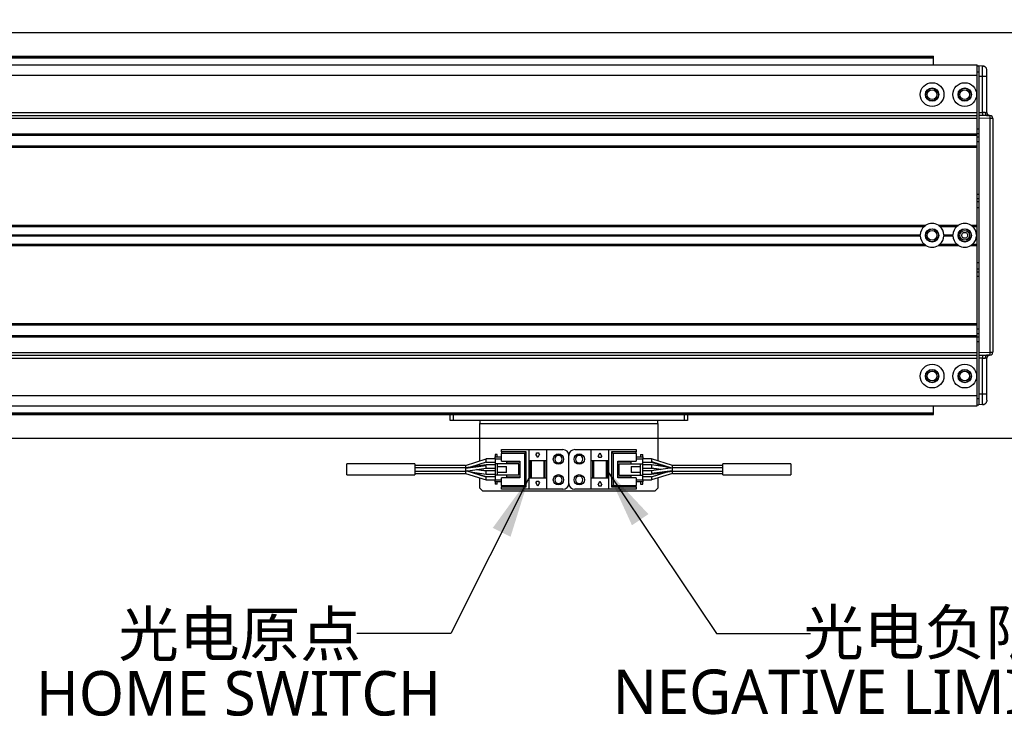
# Model space of a CAD drawing. Header units: millimetres. Extents: x 25 to 2075, y 25 to 1460.
# Tile 7 of 16: x 835 to 1167, y 1033 to 1268. Entities that reach past the tile are written whole.
import ezdxf

# ---------------------------------------------------------------- set-up
doc = ezdxf.new("R2010")
doc.units = ezdxf.units.MM
doc.header["$LTSCALE"] = 5
doc.layers.add('标注', color=7, linetype='Continuous')
doc.styles.add('SLDTEXTSTYLE0', font='MSYH.TTC', dxfattribs={"bigfont": 'bigfont'})
doc.styles.add('SLDTEXTSTYLE10', font='MSYH.TTC')
doc.styles.get("Standard").update_dxf_attribs({"font": 'MSYH.TTC'})
doc.dimstyles.new('SLDDIMSTYLE1', dxfattribs={"dimtxt": 17.5, "dimasz": 20.4, "dimexe": 0, "dimexo": 0.0625, "dimgap": 4.375, "dimtad": 2, "dimrnd": 1e-09, "dimzin": 4, "dimdsep": 46, "dimtxsty": 'SLDTEXTSTYLE10', "dimsah": 1, "dimcen": 0.09, "dimadec": 0, "dimazin": 1, "dimtfac": 1, "dimtofl": 0, "dimtmove": 0, "dimatfit": 3, "dimfxl": 0, "dimfrac": 2, "dimtolj": 1, "dimtzin": 12, "dimarcsym": 0})
doc.dimstyles.new('SLDDIMSTYLE2', dxfattribs={"dimtxt": 0.18, "dimasz": 20.4, "dimexe": 0, "dimexo": 0.0625, "dimgap": 0, "dimtad": 0, "dimtih": 1, "dimtoh": 1, "dimdec": 0, "dimrnd": 1e-09, "dimzin": 0, "dimdsep": 46, "dimtxsty": 'Standard', "dimsah": 1, "dimcen": 0.09, "dimadec": 0, "dimazin": 0, "dimtfac": 20.4, "dimtdec": 0, "dimtofl": 0, "dimtmove": 0, "dimatfit": 3, "dimfxl": 0, "dimfrac": 2, "dimtolj": 1, "dimtzin": 0, "dimarcsym": 0})
doc.dimstyles.new('SLDDIMSTYLE3', dxfattribs={"dimtxt": 17.5, "dimasz": 20.4, "dimexe": 0, "dimexo": 0.0625, "dimgap": 4.375, "dimtad": 0, "dimtih": 1, "dimtoh": 1, "dimdec": 6, "dimrnd": 1e-09, "dimzin": 12, "dimdsep": 46, "dimtxsty": 'SLDTEXTSTYLE10', "dimblk1": 'NONE', "dimsah": 1, "dimcen": 0, "dimadec": 0, "dimazin": 3, "dimtfac": 1, "dimtmove": 0, "dimatfit": 3, "dimldrblk": 'NONE', "dimfxl": 0, "dimfrac": 2, "dimtolj": 1, "dimtzin": 12, "dimarcsym": 0})

# ---------------------------------------------------------------- blocks, each defined once
blk = doc.blocks.new('SW_SYMBOL_HOLE_DEPTH')
at = {"layer": '标注', "color": 0}
for p, q in [((0, 4375), (4000, 4375)), ((2000, 4375), (2000, 375)), ((500, 2775), (2000, 375)), ((3500, 2775), (2000, 375))]:
    blk.add_line(p, q, dxfattribs=at)
blk = doc.blocks.new('_D_12')
at = {"layer": '标注', "color": 1}
for p, q in [((745.8, 1264.38), (834.43, 1305.42)), ((834.43, 1305.42), (1012.87, 1305.42)), ((741.27, 1262.28), (745.8, 1264.38))]:
    blk.add_line(p, q, dxfattribs=at)
blk.add_solid([(745.8, 1264.38), (765.38, 1270.65), (763.25, 1275.26)], dxfattribs=at)
at = {"layer": '标注', "color": 1, "xscale": 0.004592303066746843, "yscale": 0.004592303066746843, "zscale": 0.004592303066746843}
blk.add_blockref('SW_SYMBOL_HOLE_DEPTH', (937.77, 1307.98), dxfattribs=at)
at = {"layer": '标注', "color": 1, "char_height": 17.5, "attachment_point": 1, "style": 'SLDTEXTSTYLE10'}
for s, insert in [('12 x  M6 ', (842.37, 1328.38)), (' 12.0', (963.38, 1328.38))]:
    blk.add_mtext(s, dxfattribs=dict(at, insert=insert))
blk = doc.blocks.new('_None')
blk = doc.blocks.new('_D_17')
at = {"layer": '标注', "color": 1}
for p, q in [((743.54, 1263.33), (1223.54, 1263.33)), ((1213.54, 1263.33), (1213.54, 1126.33)), ((743.54, 1126.33), (1223.54, 1126.33))]:
    blk.add_line(p, q, dxfattribs=at)
for points in [[(1213.54, 1263.33), (1211, 1242.93), (1216.08, 1242.93)], [(1213.54, 1126.33), (1216.08, 1146.73), (1211, 1146.73)]]:
    blk.add_solid(points, dxfattribs=at)
at = {"layer": '标注', "color": 1, "insert": (1190.58, 1166.95), "char_height": 17.5, "attachment_point": 1, "rotation": 90, "style": 'SLDTEXTSTYLE10'}
blk.add_mtext('137.0', dxfattribs=at)
blk = doc.blocks.new('SW_NOTE_0_6')
at = {"color": 0, "linetype": 'Continuous', "lineweight": 0, "char_height": 15, "attachment_point": 2}
for s, insert, style in [('光电原点', (-39.48, 7.27), 'SLDTEXTSTYLE0'), ('HOME SWITCH', (-39.88, -12.73), 'SLDTEXTSTYLE10')]:
    blk.add_mtext(s, dxfattribs=dict(at, insert=insert, style=style))
blk = doc.blocks.new('SW_NOTE_0_7')
at = {"color": 0, "linetype": 'Continuous', "lineweight": 0, "char_height": 15, "attachment_point": 2}
for s, insert, style in [('光电负限位', (48.63, 7.8), 'SLDTEXTSTYLE0'), ('NEGATIVE LIMIT SWITCH', (47.24, -12.2), 'SLDTEXTSTYLE10')]:
    blk.add_mtext(s, dxfattribs=dict(at, insert=insert, style=style))

msp = doc.modelspace()

# ---------------------------------------------------------------- linework, layer by layer
at = {"color": 0, "linetype": 'Continuous', "lineweight": -3}
for p, q in [((758.5362117, 1255.328917), (1143.5362022, 1255.328917)), ((1143.5362022, 1255.0289194), (1143.5362022, 1255.328917)), ((168.7862198, 1252.3289184), (1158.286206, 1252.3289184)), ((758.5362117, 1255.0289194), (1143.5362022, 1255.0289194)), ((758.5362117, 1254.9052547), (1143.5362022, 1254.9052547)), ((758.5362117, 1254.7442327), (1143.5362022, 1254.7442327)), ((1143.5362022, 1254.9052547), (1143.5362022, 1255.0289194)), ((1143.5362022, 1254.7442327), (1143.5362022, 1254.9052547)), ((1143.5362022, 1252.3289184), (1143.5362022, 1254.7442327)), ((1158.286206, 1248.8289188), (1158.286206, 1252.3289184)), ((1158.286206, 1251.98418), (1158.8362078, 1251.97458)), ((1160.0623946, 1251.9531782), (1158.8362078, 1251.97458)), ((1158.8362078, 1251.97458), (1158.8362078, 1248.4751093)), ((168.7862198, 1248.8289188), (1158.286206, 1248.8289188)), ((1158.286206, 1249.9838742), (1158.8362078, 1249.9742742)), ((1158.286206, 1236.2654108), (1158.286206, 1248.8289188)), ((1160.0623946, 1248.4537113), (1158.8362078, 1248.4751093)), ((1158.8362078, 1248.4751093), (1158.8362078, 1236.26534)), ((1160.0623946, 1236.2439382), (1160.0623946, 1248.4537113)), ((1161.5362088, 1248.4537113), (1160.0623946, 1248.4537113)), ((1161.5362088, 1236.2644869), (1161.5362088, 1248.4537113)), ((168.7862198, 1236.2654108), (1158.286206, 1236.2654108)), ((168.7862198, 1235.2971631), (1158.286206, 1235.2971631)), ((1158.286206, 1235.2971631), (1158.286206, 1236.2654108)), ((1158.286206, 1234.3289192), (1158.286206, 1235.2971631)), ((1158.8362078, 1236.26534), (1160.0623946, 1236.2439382)), ((1158.8362078, 1236.26534), (1158.8362078, 1235.2972041)), ((1160.0585799, 1235.2758694), (1158.8362078, 1235.2972041)), ((1158.8362078, 1235.2972041), (1158.8362078, 1234.3290682)), ((1161.5529279, 1235.2814983), (1160.0585799, 1235.2758694)), ((1161.5529279, 1235.2814983), (1162.5536601, 1235.2640304)), ((168.7862198, 1234.3289192), (1158.286206, 1234.3289192)), ((1158.286206, 1229.0289189), (1158.286206, 1234.3289192)), ((1162.5536601, 1234.2641774), (1158.8362078, 1234.3290682)), ((1158.8362078, 1234.3290682), (1158.8362078, 1155.3287665)), ((1162.5536601, 1234.2641774), (1162.5536601, 1155.3936536)), ((1163.5362129, 1234.2641811), (1163.5362129, 1155.3936536)), ((168.7862198, 1229.0289189), (1158.286206, 1229.0289189)), ((168.7862198, 1228.6289158), (1158.286206, 1228.6289158)), ((1158.8362078, 1230.6573438), (1158.286206, 1230.6573438)), ((1158.286206, 1229.2431305), (1158.8362078, 1229.2431305)), ((1158.286206, 1228.6289158), (1158.286206, 1229.0289189)), ((1158.286206, 1225.0289182), (1158.286206, 1228.6289158)), ((1158.8362078, 1227.9147032), (1158.286206, 1227.9147032)), ((1158.286206, 1226.5004898), (1158.8362078, 1226.5004898)), ((168.7862198, 1225.0289182), (1158.286206, 1225.0289182)), ((168.7862198, 1224.628917), (1158.286206, 1224.628917)), ((1158.286206, 1224.628917), (1158.286206, 1225.0289182)), ((1158.286206, 1198.2289174), (1158.286206, 1224.628917)), ((1163.5987382, 1220.2491603), (1163.5362129, 1220.2491603)), ((1158.8362078, 1208.657344), (1158.286206, 1208.657344)), ((1158.286206, 1207.2431306), (1158.8362078, 1207.2431306)), ((1158.286206, 1206.2075968), (1158.8362078, 1206.2075968)), ((1158.8362078, 1204.0862768), (1158.286206, 1204.0862768)), ((186.1433308, 1198.2289174), (1140.929095, 1198.2289174)), ((186.681978, 1197.8289174), (1140.3904478, 1197.8289174)), ((1145.143352, 1198.2289174), (1151.9290726, 1198.2289174)), ((1145.6819694, 1197.8289174), (1151.3904552, 1197.8289174)), ((1156.1433296, 1198.2289174), (1158.286206, 1198.2289174)), ((1156.6819768, 1197.8289174), (1158.286206, 1197.8289174)), ((1158.286206, 1197.8289174), (1158.286206, 1198.2289174)), ((1158.286206, 1195.0289174), (1158.286206, 1197.8289174)), ((188.0312185, 1195.0289174), (1139.0412073, 1195.0289174)), ((188.0312185, 1194.6289174), (1139.0412073, 1194.6289174)), ((1147.0312099, 1195.0289174), (1150.0412147, 1195.0289174)), ((1147.0312099, 1194.6289174), (1150.0412147, 1194.6289174)), ((1158.0312173, 1195.0289174), (1158.286206, 1195.0289174)), ((1158.0312173, 1194.6289174), (1158.286206, 1194.6289174)), ((1158.286206, 1194.6289174), (1158.286206, 1195.0289174)), ((1158.286206, 1191.8289173), (1158.286206, 1194.6289174)), ((186.1433308, 1191.4289173), (1140.929095, 1191.4289173)), ((186.681978, 1191.8289173), (1140.3904478, 1191.8289173)), ((1145.143352, 1191.4289173), (1151.9290726, 1191.4289173)), ((1145.6819694, 1191.8289173), (1151.3904552, 1191.8289173)), ((1156.1433296, 1191.4289173), (1158.286206, 1191.4289173)), ((1156.6819768, 1191.8289173), (1158.286206, 1191.8289173)), ((1158.286206, 1191.4289173), (1158.286206, 1191.8289173)), ((1158.286206, 1165.0289177), (1158.286206, 1191.4289173)), ((1158.8362078, 1185.5715579), (1158.286206, 1185.5715579)), ((1158.8362078, 1183.4502379), (1158.286206, 1183.4502379)), ((1158.8362078, 1182.4147041), (1158.286206, 1182.4147041)), ((1158.286206, 1181.0004898), (1158.8362078, 1181.0004898)), ((168.7862198, 1165.0289177), (1158.286206, 1165.0289177)), ((168.7862198, 1164.6289165), (1158.286206, 1164.6289165)), ((1158.286206, 1164.6289165), (1158.286206, 1165.0289177)), ((1158.286206, 1161.0289189), (1158.286206, 1164.6289165)), ((1158.8362078, 1163.1573449), (1158.286206, 1163.1573449)), ((168.7862198, 1161.0289189), (1158.286206, 1161.0289189)), ((168.7862198, 1160.6289159), (1158.286206, 1160.6289159)), ((1158.286206, 1161.7431316), (1158.8362078, 1161.7431316)), ((1158.286206, 1160.6289159), (1158.286206, 1161.0289189)), ((1158.286206, 1155.3289155), (1158.286206, 1160.6289159)), ((1158.8362078, 1160.4147042), (1158.286206, 1160.4147042)), ((1158.286206, 1159.0004909), (1158.8362078, 1159.0004909)), ((168.7862198, 1155.3289155), (1158.286206, 1155.3289155)), ((168.7862198, 1154.3606716), (1158.286206, 1154.3606716)), ((168.7862198, 1153.392424), (1158.286206, 1153.392424)), ((1158.286206, 1154.3606716), (1158.286206, 1155.3289155)), ((1158.286206, 1153.392424), (1158.286206, 1154.3606716)), ((1158.286206, 1140.828916), (1158.286206, 1153.392424)), ((1158.8362078, 1155.3287665), (1162.5536601, 1155.3936536)), ((1158.8362078, 1155.3287665), (1158.8362078, 1154.3606306)), ((1158.8362078, 1154.3606306), (1160.0585799, 1154.3819654)), ((1158.8362078, 1154.3606306), (1158.8362078, 1153.3924948)), ((1160.0623946, 1153.4138965), (1158.8362078, 1153.3924948)), ((1158.8362078, 1153.3924948), (1158.8362078, 1141.1827217)), ((1160.0585799, 1154.3819654), (1161.5529279, 1154.3763365)), ((1160.0623946, 1141.2041235), (1160.0623946, 1153.4138965)), ((1161.5362088, 1141.2041235), (1161.5362088, 1153.3933478)), ((1162.5536601, 1154.3938044), (1161.5529279, 1154.3763365)), ((1162.5536601, 1155.3936536), (1163.5362129, 1155.3936536)), ((168.7862198, 1140.828916), (1158.286206, 1140.828916)), ((1158.286206, 1137.3289163), (1158.286206, 1140.828916)), ((1158.8362078, 1139.6835606), (1158.286206, 1139.6739605)), ((1160.0623946, 1141.2041235), (1158.8362078, 1141.1827217)), ((1158.8362078, 1141.1827217), (1158.8362078, 1137.6832548)), ((1161.5362088, 1141.2041235), (1160.0623946, 1141.2041235)), ((168.7862198, 1137.3289163), (1158.286206, 1137.3289163)), ((1143.5362022, 1134.913602), (1143.5362022, 1137.3289163)), ((1158.286206, 1137.6736547), (1158.8362078, 1137.6832548)), ((1160.0623946, 1137.7046566), (1158.8362078, 1137.6832548)), ((1160.0623946, 1137.7046566), (1160.0665967, 1137.8372396)), ((758.5362117, 1134.913602), (1143.5362022, 1134.913602)), ((758.5362117, 1134.7525801), (1143.5362022, 1134.7525801)), ((758.5362117, 1134.6289153), (1143.5362022, 1134.6289153)), ((758.5362117, 1134.3289177), (1143.5362022, 1134.3289177)), ((980.5362146, 1132.3289174), (980.5362146, 1134.328914)), ((981.5362017, 1132.3289174), (980.5362146, 1132.3289174)), ((981.5362017, 1134.328914), (981.5362017, 1132.3289174)), ((1059.5362108, 1132.3289174), (981.5362017, 1132.3289174)), ((990.536205, 1132.3289174), (990.536205, 1131.3289153)), ((1050.5362074, 1131.3289153), (1050.5362074, 1132.3289174)), ((1059.5362108, 1132.3289174), (1059.5362108, 1134.328914)), ((1060.5362277, 1132.3289174), (1059.5362108, 1132.3289174)), ((1060.5362277, 1134.328914), (1060.5362277, 1132.3289174)), ((1143.5362022, 1134.7525801), (1143.5362022, 1134.913602)), ((1143.5362022, 1134.6289153), (1143.5362022, 1134.7525801)), ((1143.5362022, 1134.3289177), (1143.5362022, 1134.6289153)), ((990.536205, 1131.3289153), (1050.5362074, 1131.3289153)), ((990.536205, 1118.718912), (990.536205, 1131.3289153)), ((1050.5362074, 1131.3289153), (1050.5362074, 1118.7185544)), ((997.8362243, 1121.7289167), (997.8362243, 1122.5289154)), ((997.8362243, 1122.5289154), (1007.0362012, 1122.5289154)), ((1007.0362012, 1122.5289154), (1013.0362134, 1122.5289154)), ((1007.0362012, 1122.5289154), (1007.0362012, 1118.8289124)), ((1013.0362134, 1122.5289154), (1013.0362134, 1118.8289124)), ((1013.0362134, 1122.5289154), (1018.5362022, 1122.5289154)), ((1022.5362103, 1122.5289154), (1028.0361991, 1122.5289154)), ((1028.0361991, 1118.8289124), (1028.0361991, 1122.5289154)), ((1028.0361991, 1122.5289154), (1034.0362112, 1122.5289154)), ((1034.0362112, 1118.8289124), (1034.0362112, 1122.5289154)), ((1034.0362112, 1122.5289154), (1043.236218, 1122.5289154)), ((1043.236218, 1122.5289154), (1043.236218, 1121.7289167)), ((985.6362264, 1117.1789142), (992.6362257, 1119.3789142)), ((995.4684894, 1119.3789142), (992.6362257, 1119.3789142)), ((992.6362257, 1118.278918), (992.6362257, 1119.3789142)), ((996.3362138, 1120.8289164), (995.6362169, 1120.8289164)), ((995.6362169, 1120.8289164), (995.6362169, 1120.0289178)), ((995.6362169, 1119.4289151), (995.6362169, 1120.0289178)), ((995.6362169, 1120.0289178), (997.8362243, 1120.0289178)), ((995.6362169, 1119.4289151), (997.8362243, 1119.4289151)), ((995.6362169, 1119.4289151), (995.6362169, 1117.7289161)), ((996.3362138, 1120.0289178), (996.3362138, 1120.8289164)), ((1006.1362009, 1121.7289167), (997.8362243, 1121.7289167)), ((997.8362243, 1121.7289167), (997.8362243, 1121.2289157)), ((1005.6362073, 1121.2289157), (997.8362243, 1121.2289157)), ((997.8362243, 1118.6289164), (997.8362243, 1121.2289157)), ((1005.6362073, 1121.2289157), (1006.1362009, 1121.7289167)), ((1005.6362073, 1110.4289192), (1005.6362073, 1121.2289157)), ((1006.1362009, 1109.9289182), (1006.1362009, 1121.7289167)), ((1009.436212, 1121.0289123), (1009.6362154, 1121.0289123)), ((1010.0362222, 1119.8289144), (1009.436212, 1121.0289123)), ((1009.6362154, 1121.4289191), (1010.4361992, 1121.4289191)), ((1009.6362154, 1121.0289123), (1009.6362154, 1121.4289191)), ((1010.6362026, 1121.0289123), (1010.0362222, 1119.8289144)), ((1010.4361992, 1121.4289191), (1010.4361992, 1121.0289123)), ((1010.4361992, 1121.0289123), (1010.6362026, 1121.0289123)), ((1020.5362062, 1111.1289161), (1020.5362062, 1120.5289188)), ((1030.4362099, 1120.2289137), (1031.0362201, 1121.4289191)), ((1030.6362133, 1120.2289137), (1030.4362099, 1120.2289137)), ((1030.6362133, 1119.8289144), (1030.6362133, 1120.2289137)), ((1031.4362268, 1119.8289144), (1030.6362133, 1119.8289144)), ((1031.0362201, 1121.4289191), (1031.6362004, 1120.2289137)), ((1031.4362268, 1120.2289137), (1031.4362268, 1119.8289144)), ((1031.6362004, 1120.2289137), (1031.4362268, 1120.2289137)), ((1043.236218, 1121.7289167), (1034.9362116, 1121.7289167)), ((1034.9362116, 1121.7289167), (1035.4362051, 1121.2289157)), ((1034.9362116, 1121.7289167), (1034.9362116, 1109.9289182)), ((1043.236218, 1121.2289157), (1035.4362051, 1121.2289157)), ((1035.4362051, 1121.2289157), (1035.4362051, 1110.4289192)), ((1043.236218, 1121.2289157), (1043.236218, 1121.7289167)), ((1043.236218, 1121.2289157), (1043.236218, 1118.6289164)), ((1043.236218, 1120.0289178), (1045.4362254, 1120.0289178)), ((1043.236218, 1119.4289151), (1045.4362254, 1119.4289151)), ((1044.7361986, 1120.8289164), (1045.4362254, 1120.8289164)), ((1044.7361986, 1120.8289164), (1044.7361986, 1120.0289178)), ((1045.4362254, 1120.0289178), (1045.4362254, 1120.8289164)), ((1045.4362254, 1120.0289178), (1045.4362254, 1119.4289151)), ((1045.4362254, 1117.7289161), (1045.4362254, 1119.4289151)), ((1048.4374981, 1119.3789142), (1045.6039231, 1119.3789142)), ((1055.4362159, 1117.178646), (1048.4362166, 1119.3785119)), ((968.6374585, 1117.6789152), (945.6349532, 1117.6789152)), ((985.6362264, 1117.1789142), (968.6349551, 1117.1789142)), ((985.6375079, 1116.3789156), (968.6349551, 1116.3789156)), ((992.6362257, 1117.378709), (985.6362264, 1116.3785803)), ((985.6362264, 1117.1789142), (985.6362264, 1116.3761812)), ((992.6362257, 1117.1020168), (985.6362264, 1116.1884713)), ((985.6362264, 1115.2792471), (992.6362257, 1116.2791225)), ((992.6362257, 1118.278918), (987.3844604, 1116.628361)), ((989.2455261, 1115.7947975), (992.6362257, 1115.3479042)), ((992.6362257, 1115.37568), (989.4790869, 1115.8281612)), ((990.536205, 1117.0786741), (990.536205, 1117.6189157)), ((990.536205, 1115.6766537), (990.536205, 1115.9791621)), ((995.6362169, 1117.3789176), (992.6349442, 1117.3789176)), ((992.6349442, 1116.2789139), (995.6362169, 1116.2789139)), ((992.6362257, 1118.278918), (995.6362169, 1118.278918)), ((995.6362169, 1117.7289161), (995.6362169, 1113.9289188)), ((996.3362138, 1117.7289161), (995.6362169, 1117.7289161)), ((996.3362138, 1117.7289161), (996.3362138, 1116.8289158)), ((1003.6362033, 1117.7289161), (996.3362138, 1117.7289161)), ((996.3362138, 1116.8289158), (996.3362138, 1114.8289192)), ((996.3362138, 1116.8289158), (999.5362084, 1116.8289158)), ((997.8362243, 1118.6289164), (1004.03621, 1118.6289164)), ((999.5362084, 1114.8289192), (999.5362084, 1116.8289158)), ((999.636225, 1118.278918), (999.636225, 1118.6289164)), ((1004.03621, 1118.278918), (999.636225, 1118.278918)), ((999.636225, 1117.7289161), (999.636225, 1118.278918)), ((1003.6362033, 1113.9289188), (1003.6362033, 1117.7289161)), ((1004.03621, 1118.6289164), (1004.03621, 1113.0289185)), ((1007.0362012, 1118.8289124), (1013.0362134, 1118.8289124)), ((1007.0362012, 1118.8289124), (1007.0362012, 1112.8289151)), ((1007.5362246, 1118.8289124), (1007.5362246, 1112.8289151)), ((1007.8362148, 1118.8289124), (1007.8362148, 1112.8289151)), ((1012.2361998, 1112.8289151), (1012.2361998, 1118.8289124)), ((1012.5362198, 1112.8289151), (1012.5362198, 1118.8289124)), ((1013.0362134, 1118.8289124), (1013.0362134, 1112.8289151)), ((1028.0361991, 1118.8289124), (1034.0362112, 1118.8289124)), ((1028.0361991, 1112.8289151), (1028.0361991, 1118.8289124)), ((1028.5362224, 1118.8289124), (1028.5362224, 1112.8289151)), ((1028.8362126, 1118.8289124), (1028.8362126, 1112.8289151)), ((1033.2362275, 1112.8289151), (1033.2362275, 1118.8289124)), ((1033.5362177, 1112.8289151), (1033.5362177, 1118.8289124)), ((1034.0362112, 1112.8289151), (1034.0362112, 1118.8289124)), ((1037.0362024, 1118.6289164), (1043.236218, 1118.6289164)), ((1037.0362024, 1113.0289185), (1037.0362024, 1118.6289164)), ((1041.4362173, 1118.278918), (1037.0362024, 1118.278918)), ((1037.4362092, 1117.7289161), (1037.4362092, 1113.9289188)), ((1037.4362092, 1117.7289161), (1044.7361986, 1117.7289161)), ((1041.4362173, 1118.6289164), (1041.4362173, 1118.278918)), ((1041.4362173, 1118.278918), (1041.4362173, 1117.7289161)), ((1041.5362041, 1116.8289158), (1041.5362041, 1114.8289192)), ((1041.5362041, 1116.8289158), (1044.7361986, 1116.8289158)), ((1044.7361986, 1116.8289158), (1044.7361986, 1117.7289161)), ((1044.7361986, 1117.7289161), (1045.4362254, 1117.7289161)), ((1044.7361986, 1114.8289192), (1044.7361986, 1116.8289158)), ((1045.4362254, 1118.278918), (1048.4374981, 1118.278918)), ((1045.4362254, 1113.9289188), (1045.4362254, 1117.7289161)), ((1048.4374683, 1117.3789176), (1045.4362254, 1117.3789176)), ((1045.4362254, 1116.2789139), (1048.4374683, 1116.2789139)), ((1048.4362166, 1118.4679541), (1055.1382224, 1116.3360151)), ((1048.4362166, 1118.2793128), (1054.78128, 1116.2850308)), ((1053.6926906, 1116.6271838), (1048.4362166, 1117.3756841)), ((1055.4362159, 1116.3785803), (1048.4362166, 1115.3787124)), ((1048.4362166, 1116.3099232), (1048.4362166, 1116.2789139)), ((1051.8269162, 1115.8630299), (1048.4362166, 1116.3099232)), ((1048.4362166, 1116.2821475), (1051.5933554, 1115.8296737)), ((1050.5362074, 1117.6192733), (1050.5362074, 1117.0766476)), ((1050.5362074, 1115.9811812), (1050.5362074, 1115.6786728)), ((1072.4374573, 1117.1789142), (1055.4349344, 1117.1789142)), ((1072.4374573, 1116.3789156), (1055.4349344, 1116.3789156)), ((1095.4374592, 1117.6789152), (1072.4349539, 1117.6789152)), ((945.6349532, 1113.9789122), (968.6374585, 1113.9789122)), ((968.6349551, 1115.2789193), (985.6375079, 1115.2789193)), ((968.6349551, 1114.4789132), (985.6375079, 1114.4789132)), ((985.6362264, 1114.4791889), (992.6362257, 1112.2793156)), ((992.6362257, 1113.1898808), (985.93419, 1115.3218123)), ((992.6362257, 1113.3785146), (986.2911324, 1115.3727966)), ((987.3797517, 1115.0306436), (992.6362257, 1114.2821508)), ((990.536205, 1114.0385541), (990.536205, 1114.5811799)), ((990.536205, 1109.5289188), (990.536205, 1112.9392806)), ((995.6362169, 1113.378917), (992.6349144, 1113.378917)), ((995.6362169, 1115.3789136), (992.6349442, 1115.3789136)), ((992.6349442, 1114.2789173), (995.6362169, 1114.2789173)), ((992.6362257, 1115.3479042), (992.6362257, 1115.3789136)), ((996.3362138, 1113.9289188), (995.6362169, 1113.9289188)), ((995.6362169, 1113.9289188), (995.6362169, 1112.2289124)), ((996.3362138, 1114.8289192), (996.3362138, 1113.9289188)), ((999.5362084, 1114.8289192), (996.3362138, 1114.8289192)), ((1003.6362033, 1113.9289188), (996.3362138, 1113.9289188)), ((1004.03621, 1113.0289185), (997.8362243, 1113.0289185)), ((997.8362243, 1110.4289192), (997.8362243, 1113.0289185)), ((999.636225, 1113.378917), (999.636225, 1113.9289188)), ((999.636225, 1113.0289185), (999.636225, 1113.378917)), ((999.636225, 1113.378917), (1004.03621, 1113.378917)), ((1007.0362012, 1112.8289151), (1007.0362012, 1109.1289121)), ((1013.0362134, 1112.8289151), (1007.0362012, 1112.8289151)), ((1013.0362134, 1112.8289151), (1013.0362134, 1109.1289121)), ((1028.0361991, 1109.1289121), (1028.0361991, 1112.8289151)), ((1034.0362112, 1112.8289151), (1028.0361991, 1112.8289151)), ((1034.0362112, 1109.1289121), (1034.0362112, 1112.8289151)), ((1037.0362024, 1113.378917), (1041.4362173, 1113.378917)), ((1043.236218, 1113.0289185), (1037.0362024, 1113.0289185)), ((1037.4362092, 1113.9289188), (1044.7361986, 1113.9289188)), ((1041.4362173, 1113.9289188), (1041.4362173, 1113.378917)), ((1041.4362173, 1113.378917), (1041.4362173, 1113.0289185)), ((1044.7361986, 1114.8289192), (1041.5362041, 1114.8289192)), ((1043.236218, 1113.0289185), (1043.236218, 1110.4289192)), ((1044.7361986, 1113.9289188), (1044.7361986, 1114.8289192)), ((1044.7361986, 1113.9289188), (1045.4362254, 1113.9289188)), ((1048.4374683, 1115.3789136), (1045.4362254, 1115.3789136)), ((1045.4362254, 1114.2789173), (1048.4374683, 1114.2789173)), ((1045.4362254, 1112.2289124), (1045.4362254, 1113.9289188)), ((1048.4362166, 1113.378917), (1045.4362254, 1113.378917)), ((1048.4362166, 1114.5558107), (1055.4362159, 1115.4693636)), ((1048.4362166, 1114.2791185), (1055.4362159, 1115.2792471)), ((1048.4362166, 1113.378917), (1053.6879818, 1115.0294664)), ((1055.4362159, 1114.4789132), (1048.4362166, 1112.2789132)), ((1048.4362166, 1113.378917), (1048.4362166, 1112.2789132)), ((1050.5362074, 1114.5791608), (1050.5362074, 1114.0389192)), ((1050.5362074, 1112.9389155), (1050.5362074, 1109.5289188)), ((1055.4349344, 1115.2789193), (1072.4374573, 1115.2789193)), ((1055.4362159, 1114.4789132), (1055.4362159, 1115.2816537)), ((1055.4362159, 1114.4789132), (1072.4374573, 1114.4789132)), ((1072.4349539, 1113.9789122), (1095.4374592, 1113.9789122)), ((990.536205, 1109.5289188), (991.536222, 1108.5289168)), ((992.6349144, 1112.2789132), (995.4684894, 1112.2789132)), ((995.6362169, 1111.6289171), (995.6362169, 1112.2289124)), ((997.8362243, 1112.2289124), (995.6362169, 1112.2289124)), ((997.8362243, 1111.6289171), (995.6362169, 1111.6289171)), ((995.6362169, 1111.6289171), (995.6362169, 1110.8289185)), ((996.3362138, 1110.8289185), (995.6362169, 1110.8289185)), ((996.3362138, 1110.8289185), (996.3362138, 1111.6289171)), ((997.8362243, 1110.4289192), (1005.6362073, 1110.4289192)), ((997.8362243, 1110.4289192), (997.8362243, 1109.9289182)), ((997.8362243, 1109.9289182), (1006.1362009, 1109.9289182)), ((997.8362243, 1109.1289121), (997.8362243, 1109.9289182)), ((1007.0362012, 1109.1289121), (997.8362243, 1109.1289121)), ((1006.1362009, 1109.9289182), (1005.6362073, 1110.4289192)), ((1013.0362134, 1109.1289121), (1007.0362012, 1109.1289121)), ((1009.436212, 1111.4289138), (1009.6362154, 1111.4289138)), ((1010.0362222, 1110.2289158), (1009.436212, 1111.4289138)), ((1009.6362154, 1111.8289131), (1010.4361992, 1111.8289131)), ((1009.6362154, 1111.4289138), (1009.6362154, 1111.8289131)), ((1010.6362026, 1111.4289138), (1010.0362222, 1110.2289158)), ((1010.4361992, 1111.8289131), (1010.4361992, 1111.4289138)), ((1010.4361992, 1111.4289138), (1010.6362026, 1111.4289138)), ((1018.5362022, 1109.1289121), (1013.0362134, 1109.1289121)), ((1028.0361991, 1109.1289121), (1022.5362103, 1109.1289121)), ((1034.0362112, 1109.1289121), (1028.0361991, 1109.1289121)), ((1030.4362099, 1110.6289151), (1031.0362201, 1111.8289131)), ((1030.6362133, 1110.6289151), (1030.4362099, 1110.6289151)), ((1030.6362133, 1110.2289158), (1030.6362133, 1110.6289151)), ((1031.4362268, 1110.2289158), (1030.6362133, 1110.2289158)), ((1031.0362201, 1111.8289131), (1031.6362004, 1110.6289151)), ((1031.4362268, 1110.6289151), (1031.4362268, 1110.2289158)), ((1031.6362004, 1110.6289151), (1031.4362268, 1110.6289151)), ((1043.236218, 1109.1289121), (1034.0362112, 1109.1289121)), ((1035.4362051, 1110.4289192), (1034.9362116, 1109.9289182)), ((1034.9362116, 1109.9289182), (1043.236218, 1109.9289182)), ((1035.4362051, 1110.4289192), (1043.236218, 1110.4289192)), ((1045.4362254, 1112.2289124), (1043.236218, 1112.2289124)), ((1045.4362254, 1111.6289171), (1043.236218, 1111.6289171)), ((1043.236218, 1109.9289182), (1043.236218, 1110.4289192)), ((1043.236218, 1109.9289182), (1043.236218, 1109.1289121)), ((1044.7361986, 1111.6289171), (1044.7361986, 1110.8289185)), ((1044.7361986, 1110.8289185), (1045.4362254, 1110.8289185)), ((1045.4362254, 1112.2289124), (1045.4362254, 1111.6289171)), ((1045.4362254, 1110.8289185), (1045.4362254, 1111.6289171)), ((1045.6039231, 1112.2789132), (1048.4362166, 1112.2789132)), ((1049.5362203, 1108.5289168), (1050.5362074, 1109.5289188)), ((1049.5362203, 1108.5289168), (991.536222, 1108.5289168))]:
    msp.add_line(p, q, dxfattribs=at)
at = {"color": 0, "linetype": 'Continuous', "lineweight": -3, "flags": 128}
for points in [[(1161.5362088, 1250.4534061), (1161.5080158, 1250.7428314), (1161.4315431, 1251.0038811)], [(1160.9567325, 1236.2813438), (1160.9662394, 1236.087584), (1160.9986644, 1235.9011705), (1161.0527556, 1235.7291701), (1161.1264865, 1235.5781022), (1161.217026, 1235.4536924), (1161.3209765, 1235.360657), (1161.4343743, 1235.3025238), (1161.5529279, 1235.2814983)], [(1163.5362129, 1234.2641811), (1163.5174076, 1234.2641811), (1163.4617667, 1234.2641811), (1163.3712868, 1234.2641811), (1163.249455, 1234.2641811), (1163.1008308, 1234.2641811), (1162.9309575, 1234.2641811), (1162.7462725, 1234.2641811), (1162.5536601, 1234.2641774)], [(1161.5529279, 1154.3763365), (1161.4343743, 1154.3553109), (1161.3209765, 1154.2971778), (1161.217026, 1154.2041424), (1161.1264865, 1154.0797326), (1161.0527556, 1153.9286646), (1160.9986644, 1153.7566605), (1160.9662394, 1153.570247), (1160.9567325, 1153.3764909)], [(1161.5362088, 1139.2044286), (1161.5080158, 1138.9150034), (1161.4315431, 1138.6539537)]]:
    msp.add_lwpolyline(points, dxfattribs=at)
at = {"color": 0, "linetype": 'Continuous', "lineweight": -3}
for centre, radius in [((1143.0362129, 1242.3289174), 4), ((1154.0362129, 1242.3289174), 4), ((1143.0362129, 1242.3289174), 2.25), ((1143.0362129, 1242.3289172), 2.15), ((1143.0362129, 1242.3289172), 1.65), ((1154.0362129, 1242.3289174), 2.25), ((1154.0362129, 1242.3289172), 2.15), ((1154.0362129, 1242.3289172), 1.65), ((1143.0362129, 1194.8289174), 2.25), ((1143.0362129, 1194.8289172), 2.15), ((1143.0362129, 1194.8289172), 1.65), ((1154.0362129, 1194.8289174), 2.25), ((1154.0362129, 1194.8289172), 2.15), ((1154.0362129, 1194.8289172), 1.65), ((1143.0362129, 1147.3289174), 4), ((1143.0362129, 1147.3289174), 2.25), ((1143.0362129, 1147.3289172), 2.15), ((1143.0362129, 1147.3289172), 1.65), ((1154.0362129, 1147.3289174), 4), ((1154.0362129, 1147.3289174), 2.25), ((1154.0362129, 1147.3289172), 2.15), ((1154.0362129, 1147.3289172), 1.65), ((1017.0362129, 1119.3289156), 1.75), ((1024.0362129, 1119.3289156), 1.75), ((1017.0362129, 1112.3289156), 1.75), ((1024.0362129, 1112.3289156), 1.75)]:
    msp.add_circle(centre, radius, dxfattribs=at)
for centre, radius, start, end in [((1160.0362129, 1250.4534048), 1.5, 59.142493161, 89), ((1183.4574258, 1235.6677076), 23.4021266, 178.589063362, 180.959388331), ((1162.5362129, 1236.2644858), 1, 180, 269), ((1148.2670974, 1234.7641039), 14.295307, 357.995879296, 2.004120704), ((1162.5362129, 1234.2641811), 1, 0, 89), ((1143.0362129, 1194.8289174), 4, 58.211669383, 121.788330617), ((1154.0362129, 1194.8289174), 4, 58.211669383, 121.788330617), ((1143.0362129, 1194.8289174), 4, 131.409622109, 177.134016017), ((1143.0362129, 1194.8289174), 4, 2.865983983, 48.590377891), ((1154.0362129, 1194.8289174), 4, 131.409622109, 177.134016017), ((1154.0362129, 1194.8289174), 4, 2.865983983, 48.590377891), ((1143.0362129, 1194.8289174), 4, 182.865983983, 228.590377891), ((1143.0362129, 1194.8289174), 4, 311.409622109, 357.134016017), ((1154.0362129, 1194.8289174), 4, 182.865983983, 228.590377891), ((1154.0362129, 1194.8289174), 4, 311.409622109, 357.134016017), ((1143.0362129, 1194.8289174), 4, 238.211669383, 301.788330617), ((1154.0362129, 1194.8289174), 4, 238.211669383, 301.788330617), ((1183.4573245, 1153.9901267), 23.4020253, 179.040606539, 181.410941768), ((1162.5362129, 1153.3933486), 1, 91, 180), ((1148.2672028, 1154.893729), 14.2952016, 357.995871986, 2.004128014), ((1162.5362129, 1155.3936533), 1, 271, 0), ((1160.0362129, 1139.2044296), 1.5, 271, 300.857506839), ((1018.5362129, 1120.5289156), 2, 0, 90), ((1022.5362129, 1120.5289156), 2, 90, 180), ((1017.0362129, 1119.3289156), 1.25, 90, 270), ((1017.0362129, 1119.3289156), 1.25, 270, 90), ((1024.0362129, 1119.3289156), 1.25, 90, 270), ((1024.0362129, 1119.3289156), 1.25, 270, 90), ((1017.0362129, 1112.3289156), 1.25, 90, 270), ((1017.0362129, 1112.3289156), 1.25, 270, 90), ((1024.0362129, 1112.3289156), 1.25, 90, 270), ((1024.0362129, 1112.3289156), 1.25, 270, 90), ((1018.5362129, 1111.1289156), 2, 270, 0), ((1022.5362129, 1111.1289156), 2, 180, 270)]:
    msp.add_arc(centre, radius, start, end, dxfattribs=at)
for points, knots in [([(1160.0623946, 1248.4537113), (1160.0655579, 1248.9122472), (1160.0718844, 1249.8293088), (1160.0750393, 1250.9859677), (1160.0718844, 1251.7952219), (1160.0655579, 1251.9005256), (1160.0623946, 1251.9531782)], [0, 0, 0, 0, 0.2500027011, 0.4999997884, 0.7499964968, 1, 1, 1, 1]), ([(1161.4368479, 1250.9902726), (1161.3700506, 1251.1264298), (1161.2348106, 1251.4020984), (1160.8899963, 1251.6969331), (1160.4885219, 1251.8753365), (1160.2047444, 1251.8812035), (1160.0669842, 1251.8840517)], [0, 0, 0, 0, 0.2513470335, 0.5088856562, 0.7615876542, 1, 1, 1, 1]), ([(1161.5362088, 1248.4537113), (1161.5362088, 1248.7051978), (1161.5362088, 1249.0934115), (1161.5362088, 1249.5594559), (1161.5362088, 1249.8775811), (1161.5362088, 1250.1360608), (1161.5362088, 1250.3850707), (1161.5362088, 1250.4265489), (1161.5362088, 1250.4534061)], [0, 0, 0, 0, 0.2394567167, 0.3696436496, 0.4999995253, 0.630183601, 0.7605432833, 1, 1, 1, 1]), ([(1160.9567325, 1236.2813438), (1160.8910655, 1236.2810084), (1160.8231343, 1236.2806614), (1160.7458171, 1236.2751053), (1160.7250519, 1236.2734821), (1160.6557979, 1236.2681478), (1160.4411616, 1236.2496529), (1160.2231926, 1236.2463642), (1160.0623946, 1236.2439382)], [0, 0, 0, 0, 0.2505186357, 0.2591563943, 0.274266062, 0.3239996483, 0.501307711, 1, 1, 1, 1]), ([(1160.9567325, 1236.2813438), (1161.0465701, 1236.278748), (1161.2230561, 1236.2736485), (1161.4031485, 1236.2684761), (1161.5159992, 1236.2651261), (1161.5295605, 1236.2646972), (1161.5362088, 1236.2644869)], [0, 0, 0, 0, 0.2640732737, 0.5187721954, 0.7640786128, 1, 1, 1, 1]), ([(1140.3904478, 1197.8289174), (1140.3919374, 1197.830226), (1140.3949085, 1197.8328361), (1140.4190378, 1197.8539655), (1140.4649064, 1197.893286), (1140.5499037, 1197.9633312), (1140.6691989, 1198.0548907), (1140.7825354, 1198.1343215), (1140.8628, 1198.1871476), (1140.9037799, 1198.2131466), (1140.9255815, 1198.2267587), (1140.9279748, 1198.2282291), (1140.929095, 1198.2289174)], [0, 0, 0, 0, 0.0598156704, 0.1193069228, 0.2055729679, 0.3350858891, 0.5287753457, 0.7288090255, 0.8253259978, 0.9075487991, 0.9567265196, 1, 1, 1, 1]), ([(1145.143352, 1198.2289174), (1145.144535, 1198.2281855), (1145.1471766, 1198.2265513), (1145.1713073, 1198.2114927), (1145.2241472, 1198.1778264), (1145.3238506, 1198.1114067), (1145.4472463, 1198.0220468), (1145.5557472, 1197.9363322), (1145.6238703, 1197.8793633), (1145.6610554, 1197.8473115), (1145.6792466, 1197.8313056), (1145.6811555, 1197.8296313), (1145.6819694, 1197.8289174)], [0, 0, 0, 0, 0.04443407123, 0.09921849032, 0.18374075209, 0.3317231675, 0.54960227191, 0.715242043, 0.81926874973, 0.89621152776, 0.9557498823, 1, 1, 1, 1]), ([(1151.3904552, 1197.8289174), (1151.3919324, 1197.8302262), (1151.3948788, 1197.8328367), (1151.419019, 1197.853965), (1151.4648832, 1197.8932931), (1151.5499121, 1197.9633106), (1151.6691806, 1198.0549128), (1151.7825291, 1198.1343165), (1151.8628189, 1198.1871415), (1151.9037385, 1198.2131531), (1151.925604, 1198.2267567), (1151.9279668, 1198.2282286), (1151.9290726, 1198.2289174)], [0, 0, 0, 0, 0.0598102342, 0.1193010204, 0.2055663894, 0.335103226, 0.5287634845, 0.7288235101, 0.8253397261, 0.9075405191, 0.9567319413, 1, 1, 1, 1]), ([(1153.0519347, 1194.8289172), (1153.0667296, 1194.7000921), (1153.0963192, 1194.4424442), (1153.323932, 1194.1147951), (1153.6492453, 1193.895881), (1154.0363481, 1193.8190031), (1154.4226583, 1193.895881), (1154.7503494, 1194.1147951), (1154.9692439, 1194.4424442), (1155.0461242, 1194.8289172), (1154.9692439, 1195.2153902), (1154.7503494, 1195.5430393), (1154.4226583, 1195.7619534), (1154.0363481, 1195.8388313), (1153.6492453, 1195.7619534), (1153.323932, 1195.5430393), (1153.0963192, 1195.2153902), (1153.0667296, 1194.9577422), (1153.0519347, 1194.8289172)], [0, 0, 0, 0, 0.0625000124, 0.1249989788, 0.1874998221, 0.2500000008, 0.3125001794, 0.3750010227, 0.4374999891, 0.5000000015, 0.5625000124, 0.6249989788, 0.6874998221, 0.7500000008, 0.8125001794, 0.8750010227, 0.9374999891, 1, 1, 1, 1]), ([(1156.1433296, 1198.2289174), (1156.1445248, 1198.2281857), (1156.1471933, 1198.2265518), (1156.1713097, 1198.2114923), (1156.2241551, 1198.1778324), (1156.323828, 1198.1113876), (1156.4472562, 1198.0220582), (1156.5557455, 1197.9363294), (1156.623891, 1197.8793704), (1156.6610179, 1197.847305), (1156.6792607, 1197.831307), (1156.681165, 1197.8296316), (1156.6819768, 1197.8289174)], [0, 0, 0, 0, 0.0444393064, 0.0992237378, 0.1837460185, 0.331701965, 0.5496092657, 0.715249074, 0.8192758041, 0.896200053, 0.9557498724, 1, 1, 1, 1]), ([(1139.0412073, 1194.6289174), (1139.0410982, 1194.6311258), (1139.0408801, 1194.6355427), (1139.0392969, 1194.6699712), (1139.0375496, 1194.7206925), (1139.036289, 1194.78407), (1139.036108, 1194.8523748), (1139.0370177, 1194.9180121), (1139.0387478, 1194.9736769), (1139.0403981, 1195.0128532), (1139.0411416, 1195.0277142), (1139.0411946, 1195.028684), (1139.0412073, 1195.0289174)], [0, 0, 0, 0, 0.1072797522, 0.2145577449, 0.3219216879, 0.4293380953, 0.5366633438, 0.6438943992, 0.7511708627, 0.8585695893, 0.9659701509, 1, 1, 1, 1]), ([(1147.0312099, 1195.0289174), (1147.0313199, 1195.0267089), (1147.0315399, 1195.0222921), (1147.0331092, 1194.9878632), (1147.0349091, 1194.9371426), (1147.0361522, 1194.8737648), (1147.0363507, 1194.8054597), (1147.0353884, 1194.7398228), (1147.0336724, 1194.6841578), (1147.0320182, 1194.6449816), (1147.0312756, 1194.6301205), (1147.0312227, 1194.6291507), (1147.0312099, 1194.6289174)], [0, 0, 0, 0, 0.1072795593, 0.2145573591, 0.3219222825, 0.4293384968, 0.5366635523, 0.6438950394, 0.7511713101, 0.8585698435, 0.9659702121, 1, 1, 1, 1]), ([(1150.0412147, 1194.6289174), (1150.0411047, 1194.6311258), (1150.0408848, 1194.6355427), (1150.0393154, 1194.6699715), (1150.0375155, 1194.7206921), (1150.0362724, 1194.78407), (1150.0360739, 1194.8523751), (1150.0370362, 1194.9180119), (1150.0387522, 1194.9736769), (1150.0404064, 1195.0128532), (1150.041149, 1195.0277142), (1150.0412019, 1195.028684), (1150.0412147, 1195.0289174)], [0, 0, 0, 0, 0.1072795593, 0.2145573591, 0.3219222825, 0.4293384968, 0.5366635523, 0.6438950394, 0.7511713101, 0.8585698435, 0.9659702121, 1, 1, 1, 1]), ([(1158.0312173, 1195.0289174), (1158.0313261, 1195.0267089), (1158.0315436, 1195.022292), (1158.0331313, 1194.9878636), (1158.0348612, 1194.9371419), (1158.0361872, 1194.8737652), (1158.0363028, 1194.8054598), (1158.0354106, 1194.7398226), (1158.0336758, 1194.6841578), (1158.0320267, 1194.6449816), (1158.031283, 1194.6301205), (1158.03123, 1194.6291507), (1158.0312173, 1194.6289174)], [0, 0, 0, 0, 0.1072796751, 0.2145575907, 0.3219214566, 0.4293386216, 0.5366636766, 0.643894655, 0.7511710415, 0.8585696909, 0.9659701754, 1, 1, 1, 1]), ([(1140.929095, 1191.4289173), (1140.9278999, 1191.4296491), (1140.9252313, 1191.4312829), (1140.9011149, 1191.4463424), (1140.8482695, 1191.4800023), (1140.7485966, 1191.5464471), (1140.6251684, 1191.6357765), (1140.5166791, 1191.7215053), (1140.4485336, 1191.7784643), (1140.4114067, 1191.8105297), (1140.3931639, 1191.8265277), (1140.3912596, 1191.8282031), (1140.3904478, 1191.8289173)], [0, 0, 0, 0, 0.0444393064, 0.0992237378, 0.1837460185, 0.331701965, 0.5496092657, 0.715249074, 0.8192758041, 0.896200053, 0.9557498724, 1, 1, 1, 1]), ([(1145.6819694, 1191.8289173), (1145.6804922, 1191.8276086), (1145.6775458, 1191.824998), (1145.6534056, 1191.8038697), (1145.6075414, 1191.7645416), (1145.5225125, 1191.6945242), (1145.403244, 1191.6029219), (1145.2898955, 1191.5235182), (1145.2096057, 1191.4706932), (1145.1686861, 1191.4446817), (1145.1468206, 1191.431078), (1145.1444578, 1191.4296061), (1145.143352, 1191.4289173)], [0, 0, 0, 0, 0.0598102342, 0.1193010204, 0.2055663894, 0.335103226, 0.5287634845, 0.7288235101, 0.8253397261, 0.9075405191, 0.9567319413, 1, 1, 1, 1]), ([(1151.9290726, 1191.4289173), (1151.9278896, 1191.4296492), (1151.925248, 1191.4312835), (1151.9011174, 1191.446342), (1151.8482774, 1191.4800083), (1151.748574, 1191.546428), (1151.6251783, 1191.6357879), (1151.5166774, 1191.7215026), (1151.4485543, 1191.7784714), (1151.4113692, 1191.8105232), (1151.393178, 1191.8265291), (1151.3912691, 1191.8282035), (1151.3904552, 1191.8289173)], [0, 0, 0, 0, 0.04443407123, 0.09921849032, 0.18374075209, 0.3317231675, 0.54960227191, 0.715242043, 0.81926874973, 0.89621152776, 0.9557498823, 1, 1, 1, 1]), ([(1156.6819768, 1191.8289173), (1156.6804872, 1191.8276087), (1156.6775161, 1191.8249987), (1156.6533868, 1191.8038692), (1156.6075182, 1191.7645487), (1156.5225209, 1191.6945036), (1156.4032257, 1191.602944), (1156.2898892, 1191.5235132), (1156.2096247, 1191.4706871), (1156.1686447, 1191.4446881), (1156.1468431, 1191.431076), (1156.1444498, 1191.4296056), (1156.1433296, 1191.4289173)], [0, 0, 0, 0, 0.0598156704, 0.1193069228, 0.2055729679, 0.3350858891, 0.5287753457, 0.7288090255, 0.8253259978, 0.9075487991, 0.9567265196, 1, 1, 1, 1]), ([(1160.0623946, 1153.4138965), (1160.2231718, 1153.4114211), (1160.4410904, 1153.4080658), (1160.6602821, 1153.3894133), (1160.7317603, 1153.383744), (1160.8231528, 1153.3771589), (1160.8910785, 1153.3768192), (1160.9567325, 1153.3764909)], [0, 0, 0, 0, 0.4986936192, 0.6759330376, 0.7408120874, 0.7494806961, 1, 1, 1, 1]), ([(1161.5362088, 1153.3933478), (1161.5295605, 1153.3931376), (1161.5159992, 1153.3927086), (1161.4031485, 1153.3893587), (1161.2230561, 1153.3841862), (1161.0465701, 1153.3790867), (1160.9567325, 1153.3764909)], [0, 0, 0, 0, 0.2359213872, 0.4812278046, 0.7359267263, 1, 1, 1, 1]), ([(1160.0665967, 1137.8372396), (1160.0681281, 1137.8694235), (1160.072707, 1137.9656512), (1160.0749383, 1138.6823854), (1160.0719097, 1139.8258961), (1160.0655663, 1140.7447109), (1160.0623946, 1141.2041235)], [0, 0, 0, 0, 0.1434747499, 0.4289810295, 0.7144873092, 1, 1, 1, 1]), ([(1161.5362088, 1139.2044286), (1161.5362088, 1139.231281), (1161.5362088, 1139.2727325), (1161.5362088, 1139.5216779), (1161.5362088, 1139.7799991), (1161.5362088, 1140.0982247), (1161.5362088, 1140.5642436), (1161.5362088, 1140.9526372), (1161.5362088, 1141.2041235)], [0, 0, 0, 0, 0.2394564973, 0.3696445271, 0.5000005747, 0.6301846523, 0.7605432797, 1, 1, 1, 1]), ([(1160.0669842, 1137.773783), (1160.2047444, 1137.7766312), (1160.4885219, 1137.7824983), (1160.8899964, 1137.9609016), (1161.2348096, 1138.255736), (1161.3700504, 1138.5314026), (1161.4368479, 1138.6675584)], [0, 0, 0, 0, 0.2384127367, 0.49111514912, 0.74865419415, 1, 1, 1, 1]), ([(1048.4362166, 1119.3789142), (1048.4362166, 1119.3745607), (1048.4362166, 1119.3658535), (1048.4362166, 1119.2972699), (1048.4362166, 1119.193862), (1048.4362166, 1119.0600287), (1048.4362166, 1118.907518), (1048.4362166, 1118.7491329), (1048.4362166, 1118.5951352), (1048.4362166, 1118.5103482), (1048.4362166, 1118.4679541)], [0, 0, 0, 0, 0.1249998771, 0.2499990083, 0.3750020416, 0.5000027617, 0.6250016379, 0.7500038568, 0.8750001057, 1, 1, 1, 1]), ([(945.6362049, 1113.9789122), (945.6362049, 1114.0067205), (945.6362049, 1114.0623371), (945.6362049, 1114.4901547), (945.6362049, 1115.1016602), (945.6362049, 1115.8289162), (945.6362049, 1116.5561722), (945.6362049, 1117.167681), (945.6362049, 1117.5954889), (945.6362049, 1117.6511065), (945.6362049, 1117.6789152)], [0, 0, 0, 0, 0.1249999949, 0.250000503, 0.3750002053, 0.4999997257, 0.6250005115, 0.7500002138, 0.8750000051, 1, 1, 1, 1]), ([(968.6362068, 1117.6789152), (968.6362068, 1117.6511065), (968.6362068, 1117.5954889), (968.6362068, 1117.167681), (968.6362068, 1116.5561722), (968.6362068, 1115.8289162), (968.6362068, 1115.1016602), (968.6362068, 1114.4901547), (968.6362068, 1114.0623371), (968.6362068, 1114.0067205), (968.6362068, 1113.9789122)], [0, 0, 0, 0, 0.12499999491, 0.24999978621, 0.3749994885, 0.50000027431, 0.62499979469, 0.74999949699, 0.87500000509, 1, 1, 1, 1]), ([(985.6362264, 1116.3789156), (985.6362264, 1116.3764857), (985.6362264, 1116.3716258), (985.6362264, 1116.3323923), (985.6362264, 1116.2730551), (985.6362264, 1116.2166662), (985.6362264, 1116.1884713)], [0, 0, 0, 0, 0.2500014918, 0.5000018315, 0.7499970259, 1, 1, 1, 1]), ([(985.6362264, 1116.1884713), (985.6362264, 1116.1460394), (985.6362264, 1116.0611758), (985.6362264, 1115.9072961), (985.6362264, 1115.7491473), (985.6362264, 1115.5969538), (985.6362264, 1115.4634503), (985.6362264, 1115.3603239), (985.6362264, 1115.2919395), (985.6362264, 1115.2832594), (985.6362264, 1115.2789193)], [0, 0, 0, 0, 0.1249990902, 0.2499974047, 0.3749991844, 0.4999980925, 0.6249977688, 0.7500007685, 0.8750003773, 1, 1, 1, 1]), ([(992.6362257, 1116.2789139), (992.6362257, 1116.2825482), (992.6362257, 1116.2898169), (992.6362257, 1116.3473294), (992.6362257, 1116.4348544), (992.6362257, 1116.5498273), (992.6362257, 1116.6836533), (992.6362257, 1116.8270357), (992.6362257, 1116.9718623), (992.6362257, 1117.0586325), (992.6362257, 1117.1020168)], [0, 0, 0, 0, 0.1250004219, 0.2500019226, 0.3750014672, 0.500000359, 0.6250018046, 0.7500025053, 0.8750034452, 1, 1, 1, 1]), ([(1048.4362166, 1117.3789176), (1048.4362166, 1117.3723469), (1048.4362166, 1117.3592054), (1048.4362166, 1117.2570931), (1048.4362166, 1117.1076813), (1048.4362166, 1116.9231717), (1048.4362166, 1116.7272187), (1048.4362166, 1116.5447548), (1048.4362166, 1116.3923435), (1048.4362166, 1116.3373967), (1048.4362166, 1116.3099232)], [0, 0, 0, 0, 0.1249999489, 0.2499989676, 0.3750001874, 0.4999985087, 0.6249997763, 0.7499976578, 0.8749984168, 1, 1, 1, 1]), ([(1055.4362159, 1116.6289124), (1055.4362159, 1116.6829919), (1055.4362159, 1116.7911503), (1055.4362159, 1116.939157), (1055.4362159, 1117.0612586), (1055.4362159, 1117.1427023), (1055.4362159, 1117.1810717), (1055.4362159, 1117.175135), (1055.4362159, 1117.1736765)], [0, 0, 0, 0, 0.1877732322, 0.3755436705, 0.5633101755, 0.7510781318, 0.9388471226, 1, 1, 1, 1]), ([(1055.4362159, 1116.2412289), (1055.4362159, 1116.268092), (1055.4362159, 1116.3218182), (1055.4362159, 1116.4180747), (1055.4362159, 1116.5213115), (1055.4362159, 1116.5930461), (1055.4362159, 1116.6289124)], [0, 0, 0, 0, 0.2500034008, 0.5000059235, 0.7500103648, 1, 1, 1, 1]), ([(1055.4362159, 1115.4693636), (1055.4362159, 1115.5117955), (1055.4362159, 1115.5966591), (1055.4362159, 1115.7505387), (1055.4362159, 1115.9086878), (1055.4362159, 1116.0608805), (1055.4362159, 1116.1943855), (1055.4362159, 1116.2975012), (1055.4362159, 1116.3658977), (1055.4362159, 1116.3745763), (1055.4362159, 1116.3789156)], [0, 0, 0, 0, 0.1249992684, 0.2499977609, 0.3749997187, 0.499998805, 0.6249986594, 0.7499979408, 0.8750001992, 1, 1, 1, 1]), ([(1072.4362056, 1113.9789122), (1072.4362056, 1114.0067205), (1072.4362056, 1114.0623371), (1072.4362056, 1114.4901547), (1072.4362056, 1115.1016602), (1072.4362056, 1115.8289162), (1072.4362056, 1116.5561722), (1072.4362056, 1117.167681), (1072.4362056, 1117.5954889), (1072.4362056, 1117.6511065), (1072.4362056, 1117.6789152)], [0, 0, 0, 0, 0.1249999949, 0.250000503, 0.3750002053, 0.4999997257, 0.6250005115, 0.7500002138, 0.8750000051, 1, 1, 1, 1]), ([(1095.4362075, 1117.6789152), (1095.4362075, 1117.6511065), (1095.4362075, 1117.5954889), (1095.4362075, 1117.167681), (1095.4362075, 1116.5561722), (1095.4362075, 1115.8289162), (1095.4362075, 1115.1016602), (1095.4362075, 1114.4901547), (1095.4362075, 1114.0623371), (1095.4362075, 1114.0067205), (1095.4362075, 1113.9789122)], [0, 0, 0, 0, 0.12499999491, 0.24999978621, 0.3749994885, 0.50000027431, 0.62499979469, 0.74999949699, 0.87500000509, 1, 1, 1, 1]), ([(985.6362264, 1115.4165986), (985.6362264, 1115.3897353), (985.6362264, 1115.3360104), (985.6362264, 1115.2397588), (985.6362264, 1115.1365208), (985.6362264, 1115.0647838), (985.6362264, 1115.0289151)], [0, 0, 0, 0, 0.2500029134, 0.4999896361, 0.7499935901, 1, 1, 1, 1]), ([(985.6362264, 1115.0289151), (985.6362264, 1114.9748381), (985.6362264, 1114.8666826), (985.6362264, 1114.7186771), (985.6362264, 1114.5965783), (985.6362264, 1114.5151209), (985.6362264, 1114.4767641), (985.6362264, 1114.4827001), (985.6362264, 1114.4841584)], [0, 0, 0, 0, 0.1877658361, 0.3755374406, 0.5633051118, 0.7510786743, 0.9388467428, 1, 1, 1, 1]), ([(992.6362257, 1114.2789173), (992.6362257, 1114.2854881), (992.6362257, 1114.2986295), (992.6362257, 1114.4007418), (992.6362257, 1114.5501537), (992.6362257, 1114.7346631), (992.6362257, 1114.9306163), (992.6362257, 1115.1130797), (992.6362257, 1115.2654921), (992.6362257, 1115.3204337), (992.6362257, 1115.3479042)], [0, 0, 0, 0, 0.12500024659, 0.24999956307, 0.37500108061, 0.49999969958, 0.62500126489, 0.74999944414, 0.87500050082, 1, 1, 1, 1]), ([(992.6362257, 1112.2789132), (992.6362257, 1112.283266), (992.6362257, 1112.2919717), (992.6362257, 1112.3605674), (992.6362257, 1112.4639646), (992.6362257, 1112.5977994), (992.6362257, 1112.7503094), (992.6362257, 1112.9086968), (992.6362257, 1113.0626978), (992.6362257, 1113.1474867), (992.6362257, 1113.1898808)], [0, 0, 0, 0, 0.1249993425, 0.2500004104, 0.3749990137, 0.4999991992, 0.6249975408, 0.7499992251, 0.8750006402, 1, 1, 1, 1]), ([(1048.4362166, 1115.3789136), (1048.4362166, 1115.3752786), (1048.4362166, 1115.3680086), (1048.4362166, 1115.3105073), (1048.4362166, 1115.2229799), (1048.4362166, 1115.1080077), (1048.4362166, 1114.9741816), (1048.4362166, 1114.8307991), (1048.4362166, 1114.6859706), (1048.4362166, 1114.5991975), (1048.4362166, 1114.5558107)], [0, 0, 0, 0, 0.1249999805, 0.2499985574, 0.3749976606, 0.4999961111, 0.6249971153, 0.7499973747, 0.8749978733, 1, 1, 1, 1]), ([(1055.4362159, 1115.2789193), (1055.4362159, 1115.2813463), (1055.4362159, 1115.2862002), (1055.4362159, 1115.3254342), (1055.4362159, 1115.3847807), (1055.4362159, 1115.4411693), (1055.4362159, 1115.4693636)], [0, 0, 0, 0, 0.24999820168, 0.49999694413, 0.7499986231, 1, 1, 1, 1])]:
    msp.add_open_spline(points, degree=3, knots=knots, dxfattribs=at)

# ---------------------------------------------------------------- block references
for name, p in [('SW_NOTE_0_6', (948.9914066, 1060.5100522)), ('SW_NOTE_0_7', (1102.0802937, 1060.5100522))]:
    msp.add_blockref(name, p, dxfattribs=at)

# ---------------------------------------------------------------- dimensions: what is measured, and where the dimension line sits
at = {"layer": '标注', "color": 1}
dim = msp.add_diameter_dim_2p(p1=(741.267685, 1262.278308), p2=(745.8047408, 1264.379528), text='12 x  M6 {\\fGDT;x} 12.0\\P', dimstyle='SLDDIMSTYLE3', override={"dimpost": '<>'}, dxfattribs=at)
dim.commit()
dim.dimension.update_dxf_attribs({"geometry": '_D_12', "text_midpoint": (927.6162452, 1319.5633676), "dimtype": 163})
dim = msp.add_linear_dim(base=(1213.5420806, 1126.328918), p1=(743.5362129, 1263.328918), p2=(743.5362129, 1126.328918), angle=90, dimstyle='SLDDIMSTYLE1', dxfattribs=at)
dim.commit()
dim.dimension.update_dxf_attribs({"geometry": '_D_17', "text_midpoint": (1213.5420806, 1194.828918), "dimtype": 160})

# ---------------------------------------------------------------- leaders
at = {"color": 0, "linetype": 'Continuous', "lineweight": -3}
for points in [[(1033.2362129, 1115.8130713), (1070.3302937, 1060.5100522), (1102.0802937, 1060.5100522)], [(1007.0362129, 1112.8289156), (980.7414066, 1060.5100522), (948.9914066, 1060.5100522)]]:
    msp.add_leader(points, dimstyle='SLDDIMSTYLE2', dxfattribs=at)

doc.saveas('drawing.dxf')
